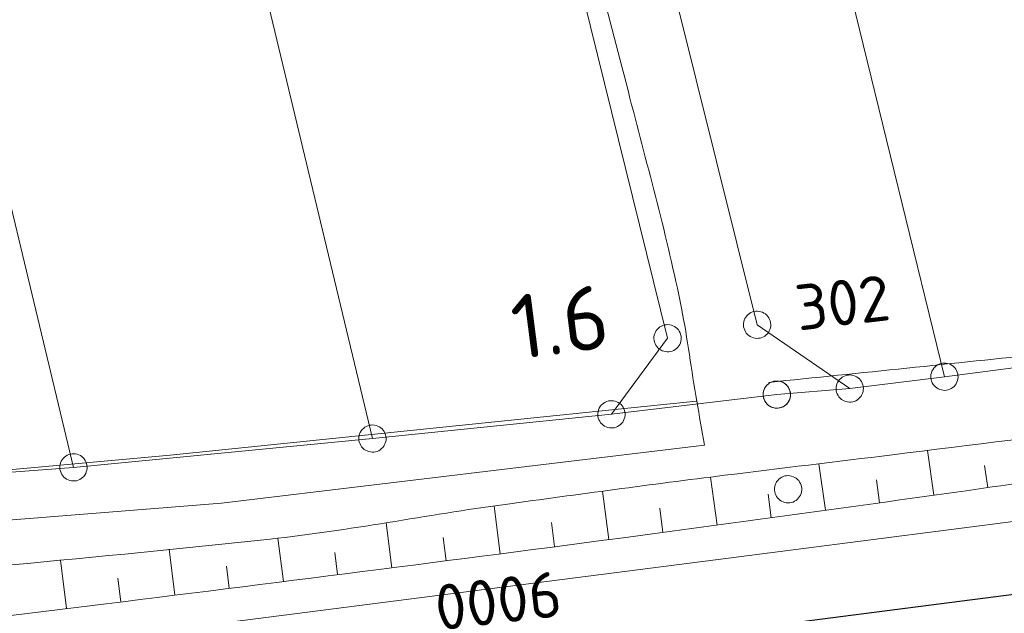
# Model space of a CAD drawing. Header units: metres. Extents: x 3425540 to 3446143, y 5432760 to 5444637.
# Tile 119 of 256: x 3436660 to 3436715, y 5439165 to 5439198. Entities that reach past the tile are written whole.
import ezdxf
from ezdxf.enums import TextEntityAlignment as Align

# ---------------------------------------------------------------- set-up
doc = ezdxf.new("R2010")
doc.units = ezdxf.units.M
for name, color, linetype, lineweight in [('B_Bestand', 9, 'Continuous', 18), ('B_Böschung', 9, 'Continuous', 18), ('B_Flurgrenzen', 9, 'Continuous', 18), ('B_Gleisachse', 9, 'Continuous', 25), ('B_Kilometrierung', 9, 'Continuous', 25), ('Bestand_Neu_Strecke 3443', 9, 'Continuous', 18)]:
    doc.layers.add(name, color=color, linetype=linetype, lineweight=lineweight)
doc.styles.get("Standard").update_dxf_attribs({"font": 'isocpeur.ttf'})

msp = doc.modelspace()

# ---------------------------------------------------------------- linework, layer by layer
at = {"layer": 'B_Bestand'}
for points, knots in [([(3436701.593, 5439177.765), (3436706.651, 5439178.289), (3436711.708, 5439178.812), (3436716.766, 5439179.335), (3436724.44, 5439180.129), (3436732.113, 5439180.933), (3436739.786, 5439181.742), (3436746.61, 5439182.462), (3436753.369, 5439183.717), (3436760.19, 5439184.465), (3436764.354, 5439184.922), (3436768.532, 5439185.256), (3436772.696, 5439185.718), (3436778.626, 5439186.377), (3436784.555, 5439187.039), (3436790.484, 5439187.706), (3436794.775, 5439188.189), (3436799.065, 5439188.671), (3436803.354, 5439189.172), (3436807.303, 5439189.633), (3436811.241, 5439190.185), (3436815.178, 5439190.743), (3436819.749, 5439191.392), (3436824.314, 5439192.085), (3436828.886, 5439192.732), (3436835.664, 5439193.692), (3436842.446, 5439194.622), (3436849.229, 5439195.547), (3436855.534, 5439196.408), (3436861.871, 5439197.036), (3436868.168, 5439197.955), (3436874.285, 5439198.848), (3436880.37, 5439199.942), (3436886.479, 5439200.886), (3436893.124, 5439201.913), (3436899.768, 5439202.949), (3436906.424, 5439203.911), (3436911.336, 5439204.621), (3436916.254, 5439205.283), (3436921.178, 5439205.9), (3436925.99, 5439206.504), (3436930.803, 5439207.094), (3436935.617, 5439207.68), (3436941.162, 5439208.355), (3436946.704, 5439209.045), (3436952.255, 5439209.669), (3436956.565, 5439210.154), (3436960.883, 5439210.555), (3436965.195, 5439211.018), (3436969.695, 5439211.502), (3436974.193, 5439212.002), (3436978.693, 5439212.484), (3436983.783, 5439213.029), (3436988.88, 5439213.499), (3436993.969, 5439214.055), (3436998.179, 5439214.515), (3437002.385, 5439215.007), (3437006.59, 5439215.508), (3437012.381, 5439216.199), (3437018.172, 5439216.886), (3437023.96, 5439217.601), (3437028.46, 5439218.157), (3437032.959, 5439218.717), (3437037.458, 5439219.276), (3437043.027, 5439219.969), (3437048.594, 5439220.67), (3437054.163, 5439221.364), (3437060.367, 5439222.137), (3437066.585, 5439222.795), (3437072.789, 5439223.563), (3437077.469, 5439224.142), (3437082.13, 5439224.868), (3437086.81, 5439225.447), (3437092.234, 5439226.119), (3437097.66, 5439226.774), (3437103.087, 5439227.424), (3437109.015, 5439228.134), (3437114.948, 5439228.8), (3437120.875, 5439229.518), (3437125.312, 5439230.056), (3437129.732, 5439230.724), (3437134.164, 5439231.298), (3437141.118, 5439232.199), (3437148.105, 5439232.846), (3437155.053, 5439233.802), (3437162.047, 5439234.765), (3437169.016, 5439235.889), (3437175.98, 5439237.048), (3437183.623, 5439238.321), (3437191.26, 5439239.622), (3437198.897, 5439240.921), (3437201.645, 5439241.389), (3437204.374, 5439241.949), (3437207.131, 5439242.376), (3437210.493, 5439242.897), (3437213.893, 5439243.05), (3437217.281, 5439243.318), (3437220.733, 5439243.592), (3437224.184, 5439243.859), (3437227.64, 5439244.051), (3437233.128, 5439244.357), (3437238.641, 5439244.019), (3437244.126, 5439244.365), (3437252.781, 5439244.911), (3437261.421, 5439245.694), (3437270.076, 5439246.249), (3437275.76, 5439246.614), (3437281.441, 5439247.044), (3437287.131, 5439247.296), (3437292.796, 5439247.547), (3437298.46, 5439247.798), (3437304.125, 5439248.048)], [0, 0, 0, 0, 0.025133, 0.025133, 0.025133, 0.063269, 0.063269, 0.063269, 0.097186, 0.097186, 0.097186, 0.117895, 0.117895, 0.117895, 0.147386, 0.147386, 0.147386, 0.168728, 0.168728, 0.168728, 0.188381, 0.188381, 0.188381, 0.211204, 0.211204, 0.211204, 0.245041, 0.245041, 0.245041, 0.276498, 0.276498, 0.276498, 0.307052, 0.307052, 0.307052, 0.34029, 0.34029, 0.34029, 0.36482, 0.36482, 0.36482, 0.38879, 0.38879, 0.38879, 0.416399, 0.416399, 0.416399, 0.437835, 0.437835, 0.437835, 0.460206, 0.460206, 0.460206, 0.485508, 0.485508, 0.485508, 0.506441, 0.506441, 0.506441, 0.535268, 0.535268, 0.535268, 0.557678, 0.557678, 0.557678, 0.585416, 0.585416, 0.585416, 0.616319, 0.616319, 0.616319, 0.639628, 0.639628, 0.639628, 0.666644, 0.666644, 0.666644, 0.696155, 0.696155, 0.696155, 0.718246, 0.718246, 0.718246, 0.752911, 0.752911, 0.752911, 0.787803, 0.787803, 0.787803, 0.826098, 0.826098, 0.826098, 0.839875, 0.839875, 0.839875, 0.856671, 0.856671, 0.856671, 0.873781, 0.873781, 0.873781, 0.90095, 0.90095, 0.90095, 0.943819, 0.943819, 0.943819, 0.971972, 0.971972, 0.971972, 1, 1, 1, 1]), ([(3436698.065, 5439174.327), (3436697.925, 5439175.13), (3436697.786, 5439175.933), (3436697.646, 5439176.735), (3436697.35, 5439178.437), (3436697.144, 5439180.153), (3436696.805, 5439181.848), (3436696.029, 5439185.726), (3436694.963, 5439189.534), (3436693.98, 5439193.362), (3436692.833, 5439197.83), (3436691.65, 5439202.288), (3436690.527, 5439206.761), (3436688.329, 5439215.519), (3436686.132, 5439224.277), (3436683.934, 5439233.034)], [0, 0, 0, 0, 0.040463, 0.040463, 0.040463, 0.126244, 0.126244, 0.126244, 0.322509, 0.322509, 0.322509, 0.551573, 0.551573, 0.551573, 1, 1, 1, 1]), ([(3437090.633, 5439196.583), (3437086.334, 5439196.008), (3437082.034, 5439195.433), (3437077.735, 5439194.858), (3437074.603, 5439194.439), (3437071.473, 5439193.998), (3437068.343, 5439193.565), (3437064.521, 5439193.037), (3437060.707, 5439192.45), (3437056.884, 5439191.926), (3437053.304, 5439191.436), (3437049.71, 5439191.066), (3437046.114, 5439190.72), (3437041.98, 5439190.322), (3437037.84, 5439189.995), (3437033.706, 5439189.599), (3437030.365, 5439189.279), (3437027.026, 5439188.94), (3437023.689, 5439188.578), (3437020.264, 5439188.207), (3437016.839, 5439187.818), (3437013.436, 5439187.285), (3437009.442, 5439186.66), (3437005.452, 5439186.015), (3437001.459, 5439185.388), (3436995.6, 5439184.468), (3436989.741, 5439183.548), (3436983.882, 5439182.629), (3436978.195, 5439181.738), (3436972.509, 5439180.848), (3436966.822, 5439179.958), (3436961.642, 5439179.147), (3436956.448, 5439178.428), (3436951.278, 5439177.558), (3436943.944, 5439176.324), (3436936.629, 5439174.979), (3436929.307, 5439173.678), (3436922.04, 5439172.387), (3436914.775, 5439171.091), (3436907.508, 5439169.8), (3436905.195, 5439169.389), (3436902.877, 5439169.01), (3436900.563, 5439168.604), (3436896.924, 5439167.967), (3436893.344, 5439167.031), (3436889.707, 5439166.363), (3436886.221, 5439165.723), (3436882.717, 5439165.201), (3436879.195, 5439164.811), (3436876.757, 5439164.542), (3436874.306, 5439164.408), (3436871.871, 5439164.121), (3436867.792, 5439163.641), (3436863.712, 5439163.161), (3436859.636, 5439162.656), (3436855.701, 5439162.169), (3436851.767, 5439161.679), (3436847.832, 5439161.191), (3436842.016, 5439160.471), (3436836.195, 5439159.785), (3436830.381, 5439159.045), (3436824.164, 5439158.254), (3436817.976, 5439157.248), (3436811.77, 5439156.372), (3436806.2, 5439155.586), (3436800.632, 5439154.784), (3436795.055, 5439154.045), (3436788.323, 5439153.153), (3436781.578, 5439152.367), (3436774.837, 5439151.55), (3436769.21, 5439150.869), (3436763.586, 5439150.161), (3436757.948, 5439149.567), (3436753.281, 5439149.076), (3436748.601, 5439148.722), (3436743.929, 5439148.281), (3436740.424, 5439147.951), (3436736.921, 5439147.606), (3436733.418, 5439147.246), (3436729.696, 5439146.864), (3436726.002, 5439146.274), (3436722.303, 5439145.695), (3436719.244, 5439145.216), (3436716.178, 5439144.74), (3436713.199, 5439143.89), (3436710.25, 5439143.049), (3436707.347, 5439142.085), (3436704.411, 5439141.217), (3436701.456, 5439140.343), (3436698.5, 5439139.482), (3436695.536, 5439138.632), (3436693.237, 5439137.973), (3436690.924, 5439137.441), (3436688.557, 5439136.994), (3436685.544, 5439136.425), (3436682.51, 5439136.162), (3436679.47, 5439136.144), (3436677.001, 5439136.13), (3436674.526, 5439136.199), (3436672.06, 5439136.316), (3436669.531, 5439136.437), (3436667.006, 5439136.747), (3436664.478, 5439136.834), (3436662.556, 5439136.901), (3436660.628, 5439136.801), (3436658.705, 5439136.661), (3436655.99, 5439136.464), (3436653.28, 5439136.247), (3436650.606, 5439135.713), (3436648.261, 5439135.246), (3436645.947, 5439134.707), (3436643.627, 5439134.161), (3436639.434, 5439133.176), (3436635.292, 5439132.022), (3436631.083, 5439131.066), (3436628.415, 5439130.46), (3436625.699, 5439130.184), (3436622.984, 5439129.86), (3436620.781, 5439129.597), (3436618.552, 5439129.388), (3436616.349, 5439129.515), (3436613.221, 5439129.696), (3436610.1, 5439130.279), (3436607.044, 5439131.066), (3436604.011, 5439131.848), (3436601.027, 5439132.732), (3436597.997, 5439133.48), (3436596.257, 5439133.91), (3436594.515, 5439134.335), (3436592.775, 5439134.766), (3436590.476, 5439135.336), (3436588.18, 5439135.916), (3436585.882, 5439136.49), (3436583.941, 5439136.975), (3436581.992, 5439137.47), (3436580.023, 5439137.783), (3436578.04, 5439138.098), (3436575.983, 5439137.743), (3436573.992, 5439137.437), (3436570.888, 5439136.96), (3436567.785, 5439136.485), (3436564.687, 5439135.972), (3436562.14, 5439135.55), (3436559.602, 5439135.073), (3436557.049, 5439134.689), (3436550.453, 5439133.699), (3436543.841, 5439132.825), (3436537.231, 5439131.931), (3436532.034, 5439131.229), (3436526.837, 5439130.531), (3436521.636, 5439129.862), (3436517.364, 5439129.313), (3436513.083, 5439128.844), (3436508.798, 5439128.396), (3436505.367, 5439128.037), (3436501.932, 5439127.735), (3436498.493, 5439127.453), (3436493.758, 5439127.065), (3436489.022, 5439126.745), (3436484.277, 5439126.505), (3436479.568, 5439126.268), (3436474.858, 5439126.125), (3436470.146, 5439126.074), (3436465.739, 5439126.026), (3436461.33, 5439125.986), (3436456.924, 5439126.073), (3436448.555, 5439126.239), (3436440.186, 5439126.405), (3436431.817, 5439126.57)], [0, 0, 0, 0, 0.019538, 0.019538, 0.019538, 0.033772, 0.033772, 0.033772, 0.051152, 0.051152, 0.051152, 0.067424, 0.067424, 0.067424, 0.08613, 0.08613, 0.08613, 0.101247, 0.101247, 0.101247, 0.116764, 0.116764, 0.116764, 0.13497, 0.13497, 0.13497, 0.161684, 0.161684, 0.161684, 0.187611, 0.187611, 0.187611, 0.211226, 0.211226, 0.211226, 0.244724, 0.244724, 0.244724, 0.277968, 0.277968, 0.277968, 0.288549, 0.288549, 0.288549, 0.305192, 0.305192, 0.305192, 0.321146, 0.321146, 0.321146, 0.332191, 0.332191, 0.332191, 0.350692, 0.350692, 0.350692, 0.368551, 0.368551, 0.368551, 0.39495, 0.39495, 0.39495, 0.42318, 0.42318, 0.42318, 0.448519, 0.448519, 0.448519, 0.479105, 0.479105, 0.479105, 0.504637, 0.504637, 0.504637, 0.525774, 0.525774, 0.525774, 0.541632, 0.541632, 0.541632, 0.558482, 0.558482, 0.558482, 0.572417, 0.572417, 0.572417, 0.586208, 0.586208, 0.586208, 0.600087, 0.600087, 0.600087, 0.610851, 0.610851, 0.610851, 0.624554, 0.624554, 0.624554, 0.635682, 0.635682, 0.635682, 0.647093, 0.647093, 0.647093, 0.655764, 0.655764, 0.655764, 0.668008, 0.668008, 0.668008, 0.678742, 0.678742, 0.678742, 0.698141, 0.698141, 0.698141, 0.710435, 0.710435, 0.710435, 0.720411, 0.720411, 0.720411, 0.734574, 0.734574, 0.734574, 0.748633, 0.748633, 0.748633, 0.756708, 0.756708, 0.756708, 0.767376, 0.767376, 0.767376, 0.776384, 0.776384, 0.776384, 0.785454, 0.785454, 0.785454, 0.799597, 0.799597, 0.799597, 0.811226, 0.811226, 0.811226, 0.841268, 0.841268, 0.841268, 0.864888, 0.864888, 0.864888, 0.884289, 0.884289, 0.884289, 0.899826, 0.899826, 0.899826, 0.921218, 0.921218, 0.921218, 0.942444, 0.942444, 0.942444, 0.962296, 0.962296, 0.962296, 1, 1, 1, 1])]:
    msp.add_open_spline(points, degree=3, knots=knots, dxfattribs=at)
at = {"layer": 'B_Böschung'}
for p, q in [((3436710.65, 5439171.578), (3436710.307, 5439174.035)), ((3436704.708, 5439170.747), (3436704.352, 5439173.303)), ((3436713.62, 5439172.003), (3436713.444, 5439173.204)), ((3436698.763, 5439169.937), (3436698.406, 5439172.571)), ((3436707.679, 5439171.163), (3436707.504, 5439172.414)), ((3436692.816, 5439169.144), (3436692.469, 5439171.797)), ((3436701.736, 5439170.34), (3436701.56, 5439171.64)), ((3436686.865, 5439168.369), (3436686.525, 5439170.981)), ((3436695.79, 5439169.534), (3436695.611, 5439170.86)), ((3436680.915, 5439167.595), (3436680.595, 5439170.064)), ((3436689.84, 5439168.757), (3436689.668, 5439170.076)), ((3436674.962, 5439166.842), (3436674.662, 5439169.228)), ((3436683.89, 5439167.982), (3436683.725, 5439169.252)), ((3436669.009, 5439166.093), (3436668.692, 5439168.615)), ((3436677.939, 5439167.217), (3436677.786, 5439168.432)), ((3436663.055, 5439165.352), (3436662.73, 5439168.019)), ((3436671.986, 5439166.468), (3436671.832, 5439167.69)), ((3436666.033, 5439165.718), (3436665.87, 5439167.017))]:
    msp.add_line(p, q, dxfattribs=at)
for points, knots in [([(3436436.829, 5439149.323), (3436439.048, 5439149.048), (3436441.266, 5439148.773), (3436443.485, 5439148.497), (3436445.917, 5439148.195), (3436448.378, 5439148.182), (3436450.829, 5439148.153), (3436452.183, 5439148.137), (3436453.537, 5439148.136), (3436454.891, 5439148.153), (3436458.177, 5439148.195), (3436461.462, 5439148.247), (3436464.747, 5439148.403), (3436467.639, 5439148.541), (3436470.522, 5439148.77), (3436473.405, 5439149.028), (3436476.002, 5439149.261), (3436478.596, 5439149.515), (3436481.186, 5439149.81), (3436484.727, 5439150.214), (3436488.247, 5439150.768), (3436491.787, 5439151.184), (3436493.294, 5439151.362), (3436494.803, 5439151.503), (3436496.318, 5439151.621), (3436498.171, 5439151.766), (3436500.025, 5439151.839), (3436501.881, 5439151.871), (3436503.172, 5439151.894), (3436504.464, 5439151.797), (3436505.756, 5439151.81), (3436507.326, 5439151.826), (3436508.896, 5439151.875), (3436510.463, 5439152.028), (3436511.658, 5439152.145), (3436512.842, 5439152.31), (3436514.026, 5439152.497), (3436515.603, 5439152.747), (3436517.165, 5439153.083), (3436518.745, 5439153.31), (3436520.044, 5439153.497), (3436521.346, 5439153.671), (3436522.651, 5439153.81), (3436526.091, 5439154.177), (3436529.533, 5439154.53), (3436532.973, 5439154.898), (3436535.39, 5439155.157), (3436537.805, 5439155.437), (3436540.224, 5439155.68), (3436542.473, 5439155.907), (3436544.724, 5439156.119), (3436546.974, 5439156.336), (3436548.276, 5439156.462), (3436549.578, 5439156.587), (3436550.88, 5439156.711), (3436555.456, 5439157.149), (3436560.041, 5439157.491), (3436564.614, 5439157.962), (3436568.612, 5439158.374), (3436572.606, 5439158.812), (3436576.602, 5439159.244), (3436582.732, 5439159.907), (3436588.861, 5439160.579), (3436594.991, 5439161.241), (3436596.709, 5439161.427), (3436598.429, 5439161.589), (3436600.147, 5439161.773), (3436605.315, 5439162.327), (3436610.469, 5439163.015), (3436615.636, 5439163.582), (3436617.941, 5439163.835), (3436620.247, 5439164.08), (3436622.556, 5439164.299), (3436630.31, 5439165.034), (3436638.069, 5439165.718), (3436645.825, 5439166.437), (3436655.3, 5439167.315), (3436664.778, 5439168.153), (3436674.241, 5439169.169), (3436678.56, 5439169.633), (3436682.827, 5439170.494), (3436687.132, 5439171.075), (3436691.141, 5439171.617), (3436695.149, 5439172.172), (3436699.164, 5439172.669), (3436702.236, 5439173.049), (3436705.31, 5439173.416), (3436708.383, 5439173.794), (3436717.043, 5439174.861), (3436725.698, 5439175.978), (3436734.359, 5439177.043), (3436742.818, 5439178.084), (3436751.32, 5439178.761), (3436759.778, 5439179.815), (3436776.868, 5439181.945), (3436793.948, 5439184.161), (3436811.015, 5439186.47), (3436823.087, 5439188.104), (3436835.16, 5439189.737), (3436847.232, 5439191.37)], [0, 0, 0, 0, 0.01624, 0.01624, 0.01624, 0.034042, 0.034042, 0.034042, 0.043878, 0.043878, 0.043878, 0.067751, 0.067751, 0.067751, 0.08877, 0.08877, 0.08877, 0.107705, 0.107705, 0.107705, 0.133589, 0.133589, 0.133589, 0.144611, 0.144611, 0.144611, 0.158095, 0.158095, 0.158095, 0.167479, 0.167479, 0.167479, 0.178889, 0.178889, 0.178889, 0.18759, 0.18759, 0.18759, 0.199185, 0.199185, 0.199185, 0.20872, 0.20872, 0.20872, 0.233852, 0.233852, 0.233852, 0.251511, 0.251511, 0.251511, 0.267933, 0.267933, 0.267933, 0.277434, 0.277434, 0.277434, 0.310827, 0.310827, 0.310827, 0.34002, 0.34002, 0.34002, 0.384808, 0.384808, 0.384808, 0.397359, 0.397359, 0.397359, 0.435119, 0.435119, 0.435119, 0.451965, 0.451965, 0.451965, 0.508545, 0.508545, 0.508545, 0.577668, 0.577668, 0.577668, 0.609221, 0.609221, 0.609221, 0.63861, 0.63861, 0.63861, 0.661098, 0.661098, 0.661098, 0.724486, 0.724486, 0.724486, 0.7864, 0.7864, 0.7864, 0.911506, 0.911506, 0.911506, 1, 1, 1, 1]), ([(3436436.109, 5439145.678), (3436439.055, 5439145.594), (3436442, 5439145.51), (3436444.946, 5439145.426), (3436448.726, 5439145.318), (3436452.507, 5439145.275), (3436456.288, 5439145.232), (3436458.943, 5439145.202), (3436461.597, 5439145.258), (3436464.252, 5439145.349), (3436467.34, 5439145.455), (3436470.421, 5439145.651), (3436473.496, 5439145.971), (3436474.98, 5439146.126), (3436476.457, 5439146.312), (3436477.934, 5439146.511), (3436480.139, 5439146.808), (3436482.325, 5439147.241), (3436484.537, 5439147.483), (3436486.451, 5439147.693), (3436488.368, 5439147.856), (3436490.286, 5439148.027), (3436493.353, 5439148.301), (3436496.42, 5439148.578), (3436499.491, 5439148.804), (3436502.05, 5439148.993), (3436504.621, 5439148.928), (3436507.182, 5439149.077), (3436512.253, 5439149.372), (3436517.326, 5439149.67), (3436522.383, 5439150.164), (3436526.89, 5439150.605), (3436531.393, 5439151.086), (3436535.9, 5439151.524), (3436542.184, 5439152.135), (3436548.468, 5439152.737), (3436554.752, 5439153.349), (3436559.803, 5439153.841), (3436564.857, 5439154.304), (3436569.901, 5439154.866), (3436577.549, 5439155.718), (3436585.188, 5439156.644), (3436592.831, 5439157.543), (3436597.868, 5439158.136), (3436602.904, 5439158.742), (3436607.941, 5439159.331), (3436622.243, 5439161.005), (3436636.589, 5439162.278), (3436650.896, 5439163.907), (3436655.677, 5439164.452), (3436660.454, 5439165.024), (3436665.229, 5439165.617), (3436675.229, 5439166.86), (3436685.224, 5439168.13), (3436695.213, 5439169.456), (3436700.953, 5439170.218), (3436706.687, 5439171.016), (3436712.42, 5439171.826), (3436717.516, 5439172.546), (3436722.599, 5439173.356), (3436727.696, 5439174.073), (3436733.515, 5439174.892), (3436739.341, 5439175.669), (3436745.176, 5439176.366), (3436764.127, 5439178.631), (3436783.092, 5439180.772), (3436802.043, 5439183.035), (3436808.828, 5439183.846), (3436815.612, 5439184.674), (3436822.397, 5439185.484), (3436829.618, 5439186.346), (3436836.859, 5439187.039), (3436844.072, 5439187.97), (3436845.252, 5439188.123), (3436846.432, 5439188.275), (3436847.612, 5439188.427)], [0, 0, 0, 0, 0.021354, 0.021354, 0.021354, 0.048754, 0.048754, 0.048754, 0.067992, 0.067992, 0.067992, 0.090371, 0.090371, 0.090371, 0.10117, 0.10117, 0.10117, 0.117291, 0.117291, 0.117291, 0.131239, 0.131239, 0.131239, 0.153553, 0.153553, 0.153553, 0.172142, 0.172142, 0.172142, 0.208952, 0.208952, 0.208952, 0.241767, 0.241767, 0.241767, 0.287515, 0.287515, 0.287515, 0.32429, 0.32429, 0.32429, 0.380052, 0.380052, 0.380052, 0.416804, 0.416804, 0.416804, 0.521146, 0.521146, 0.521146, 0.556012, 0.556012, 0.556012, 0.629028, 0.629028, 0.629028, 0.670983, 0.670983, 0.670983, 0.708278, 0.708278, 0.708278, 0.750862, 0.750862, 0.750862, 0.889162, 0.889162, 0.889162, 0.938681, 0.938681, 0.938681, 0.991378, 0.991378, 0.991378, 1, 1, 1, 1])]:
    msp.add_open_spline(points, degree=3, knots=knots, dxfattribs=at)
at = {"layer": 'B_Flurgrenzen'}
for p, q in [((3436711.236, 5439178.079), (3436697.507, 5439234.204)), ((3436682.975, 5439233.128), (3436696.044, 5439180.191)), ((3436700.957, 5439180.931), (3436687.972, 5439233.044)), ((3436679.848, 5439174.687), (3436666.286, 5439231.336)), ((3436663.442, 5439173.104), (3436649.797, 5439230.003)), ((3436711.236, 5439178.079), (3436739.063, 5439181.726)), ((3436706.038, 5439177.432), (3436700.957, 5439180.931)), ((3436696.044, 5439180.191), (3436692.962, 5439176.016)), ((3436706.038, 5439177.432), (3436711.236, 5439178.079)), ((3436702.039, 5439177.099), (3436706.038, 5439177.432)), ((3436692.962, 5439176.016), (3436702.039, 5439177.099)), ((3436679.848, 5439174.687), (3436692.962, 5439176.016)), ((3436663.442, 5439173.104), (3436679.848, 5439174.687)), ((3436650.285, 5439172.105), (3436663.442, 5439173.104))]:
    msp.add_line(p, q, dxfattribs=at)
for points in [[(3436701.69, 5439180.769), (3436701.704, 5439180.862), (3436701.706, 5439180.952), (3436701.698, 5439181.051), (3436701.675, 5439181.141), (3436701.64, 5439181.227), (3436701.599, 5439181.315), (3436701.549, 5439181.392), (3436701.486, 5439181.461), (3436701.415, 5439181.525), (3436701.335, 5439181.573), (3436701.254, 5439181.615), (3436701.164, 5439181.647), (3436701.072, 5439181.667), (3436700.977, 5439181.676), (3436700.885, 5439181.672), (3436700.792, 5439181.662), (3436700.701, 5439181.634), (3436700.615, 5439181.599), (3436700.538, 5439181.549), (3436700.463, 5439181.487), (3436700.395, 5439181.424), (3436700.337, 5439181.352), (3436700.287, 5439181.266), (3436700.251, 5439181.183), (3436700.225, 5439181.092), (3436700.21, 5439180.999), (3436700.208, 5439180.908), (3436700.217, 5439180.81), (3436700.239, 5439180.72), (3436700.275, 5439180.634), (3436700.316, 5439180.546), (3436700.365, 5439180.469), (3436700.429, 5439180.4), (3436700.499, 5439180.336), (3436700.579, 5439180.288), (3436700.661, 5439180.246), (3436700.75, 5439180.214), (3436700.843, 5439180.194), (3436700.938, 5439180.185), (3436701.029, 5439180.189), (3436701.122, 5439180.198), (3436701.213, 5439180.227), (3436701.299, 5439180.262), (3436701.377, 5439180.311), (3436701.451, 5439180.374), (3436701.52, 5439180.437), (3436701.578, 5439180.509), (3436701.627, 5439180.595), (3436701.663, 5439180.678), (3436701.69, 5439180.769)], [(3436696.777, 5439180.03), (3436696.791, 5439180.123), (3436696.793, 5439180.213), (3436696.785, 5439180.312), (3436696.762, 5439180.402), (3436696.727, 5439180.488), (3436696.686, 5439180.576), (3436696.636, 5439180.653), (3436696.573, 5439180.722), (3436696.502, 5439180.786), (3436696.422, 5439180.834), (3436696.341, 5439180.876), (3436696.251, 5439180.908), (3436696.159, 5439180.928), (3436696.064, 5439180.937), (3436695.972, 5439180.933), (3436695.879, 5439180.923), (3436695.788, 5439180.895), (3436695.702, 5439180.86), (3436695.625, 5439180.81), (3436695.55, 5439180.748), (3436695.482, 5439180.685), (3436695.424, 5439180.613), (3436695.374, 5439180.527), (3436695.338, 5439180.444), (3436695.312, 5439180.353), (3436695.297, 5439180.26), (3436695.295, 5439180.169), (3436695.304, 5439180.071), (3436695.326, 5439179.981), (3436695.362, 5439179.895), (3436695.403, 5439179.807), (3436695.452, 5439179.73), (3436695.516, 5439179.661), (3436695.586, 5439179.597), (3436695.666, 5439179.549), (3436695.748, 5439179.507), (3436695.837, 5439179.475), (3436695.93, 5439179.455), (3436696.025, 5439179.446), (3436696.116, 5439179.45), (3436696.209, 5439179.459), (3436696.3, 5439179.488), (3436696.386, 5439179.523), (3436696.464, 5439179.572), (3436696.538, 5439179.635), (3436696.607, 5439179.698), (3436696.665, 5439179.77), (3436696.714, 5439179.856), (3436696.75, 5439179.939), (3436696.777, 5439180.03)], [(3436711.879, 5439177.694), (3436711.923, 5439177.778), (3436711.953, 5439177.863), (3436711.976, 5439177.959), (3436711.983, 5439178.051), (3436711.977, 5439178.144), (3436711.966, 5439178.241), (3436711.944, 5439178.33), (3436711.905, 5439178.415), (3436711.858, 5439178.498), (3436711.798, 5439178.569), (3436711.734, 5439178.634), (3436711.659, 5439178.693), (3436711.578, 5439178.742), (3436711.491, 5439178.78), (3436711.402, 5439178.805), (3436711.311, 5439178.825), (3436711.216, 5439178.827), (3436711.123, 5439178.821), (3436711.034, 5439178.799), (3436710.944, 5439178.763), (3436710.859, 5439178.725), (3436710.781, 5439178.675), (3436710.707, 5439178.609), (3436710.646, 5439178.542), (3436710.592, 5439178.464), (3436710.549, 5439178.38), (3436710.519, 5439178.295), (3436710.495, 5439178.199), (3436710.488, 5439178.107), (3436710.494, 5439178.014), (3436710.506, 5439177.917), (3436710.528, 5439177.828), (3436710.567, 5439177.743), (3436710.613, 5439177.66), (3436710.674, 5439177.589), (3436710.738, 5439177.524), (3436710.813, 5439177.465), (3436710.894, 5439177.416), (3436710.981, 5439177.378), (3436711.069, 5439177.353), (3436711.16, 5439177.333), (3436711.256, 5439177.331), (3436711.349, 5439177.337), (3436711.438, 5439177.359), (3436711.528, 5439177.395), (3436711.613, 5439177.433), (3436711.691, 5439177.483), (3436711.765, 5439177.549), (3436711.826, 5439177.616), (3436711.879, 5439177.694)], [(3436702.783, 5439177.187), (3436702.766, 5439177.28), (3436702.738, 5439177.366), (3436702.698, 5439177.456), (3436702.647, 5439177.534), (3436702.585, 5439177.604), (3436702.518, 5439177.673), (3436702.446, 5439177.73), (3436702.363, 5439177.774), (3436702.276, 5439177.811), (3436702.184, 5439177.83), (3436702.093, 5439177.843), (3436701.998, 5439177.843), (3436701.904, 5439177.832), (3436701.812, 5439177.81), (3436701.727, 5439177.776), (3436701.642, 5439177.736), (3436701.566, 5439177.679), (3436701.496, 5439177.617), (3436701.439, 5439177.545), (3436701.389, 5439177.462), (3436701.345, 5439177.38), (3436701.314, 5439177.293), (3436701.296, 5439177.195), (3436701.289, 5439177.105), (3436701.294, 5439177.011), (3436701.311, 5439176.918), (3436701.339, 5439176.832), (3436701.379, 5439176.741), (3436701.43, 5439176.664), (3436701.492, 5439176.594), (3436701.559, 5439176.525), (3436701.632, 5439176.468), (3436701.714, 5439176.424), (3436701.802, 5439176.387), (3436701.893, 5439176.368), (3436701.984, 5439176.355), (3436702.079, 5439176.354), (3436702.173, 5439176.366), (3436702.265, 5439176.388), (3436702.351, 5439176.422), (3436702.435, 5439176.462), (3436702.512, 5439176.519), (3436702.582, 5439176.58), (3436702.639, 5439176.653), (3436702.688, 5439176.736), (3436702.732, 5439176.818), (3436702.763, 5439176.905), (3436702.782, 5439177.003), (3436702.789, 5439177.093), (3436702.783, 5439177.187)], [(3436702.772, 5439176.937), (3436702.786, 5439177.03), (3436702.788, 5439177.12), (3436702.78, 5439177.219), (3436702.757, 5439177.309), (3436702.722, 5439177.395), (3436702.681, 5439177.483), (3436702.631, 5439177.56), (3436702.568, 5439177.629), (3436702.497, 5439177.693), (3436702.417, 5439177.741), (3436702.336, 5439177.783), (3436702.246, 5439177.815), (3436702.154, 5439177.835), (3436702.059, 5439177.844), (3436701.967, 5439177.84), (3436701.874, 5439177.83), (3436701.783, 5439177.802), (3436701.697, 5439177.767), (3436701.62, 5439177.717), (3436701.545, 5439177.655), (3436701.477, 5439177.592), (3436701.419, 5439177.52), (3436701.369, 5439177.434), (3436701.333, 5439177.351), (3436701.307, 5439177.26), (3436701.292, 5439177.167), (3436701.29, 5439177.076), (3436701.299, 5439176.978), (3436701.321, 5439176.888), (3436701.357, 5439176.802), (3436701.398, 5439176.714), (3436701.447, 5439176.637), (3436701.511, 5439176.568), (3436701.581, 5439176.504), (3436701.661, 5439176.456), (3436701.743, 5439176.414), (3436701.832, 5439176.382), (3436701.925, 5439176.362), (3436702.02, 5439176.353), (3436702.111, 5439176.357), (3436702.204, 5439176.366), (3436702.295, 5439176.395), (3436702.381, 5439176.43), (3436702.459, 5439176.479), (3436702.533, 5439176.542), (3436702.602, 5439176.605), (3436702.66, 5439176.677), (3436702.709, 5439176.763), (3436702.745, 5439176.846), (3436702.772, 5439176.937)], [(3436706.771, 5439177.27), (3436706.785, 5439177.363), (3436706.787, 5439177.453), (3436706.779, 5439177.552), (3436706.756, 5439177.642), (3436706.721, 5439177.728), (3436706.68, 5439177.816), (3436706.63, 5439177.893), (3436706.567, 5439177.962), (3436706.496, 5439178.026), (3436706.416, 5439178.074), (3436706.335, 5439178.116), (3436706.245, 5439178.148), (3436706.153, 5439178.168), (3436706.058, 5439178.177), (3436705.966, 5439178.173), (3436705.873, 5439178.163), (3436705.782, 5439178.135), (3436705.696, 5439178.1), (3436705.619, 5439178.05), (3436705.544, 5439177.988), (3436705.476, 5439177.925), (3436705.418, 5439177.853), (3436705.368, 5439177.767), (3436705.332, 5439177.684), (3436705.306, 5439177.593), (3436705.291, 5439177.5), (3436705.289, 5439177.409), (3436705.298, 5439177.311), (3436705.32, 5439177.221), (3436705.356, 5439177.135), (3436705.397, 5439177.047), (3436705.446, 5439176.97), (3436705.51, 5439176.901), (3436705.58, 5439176.837), (3436705.66, 5439176.789), (3436705.742, 5439176.747), (3436705.831, 5439176.715), (3436705.924, 5439176.695), (3436706.019, 5439176.686), (3436706.11, 5439176.69), (3436706.203, 5439176.699), (3436706.294, 5439176.728), (3436706.38, 5439176.763), (3436706.458, 5439176.812), (3436706.532, 5439176.875), (3436706.601, 5439176.938), (3436706.659, 5439177.01), (3436706.708, 5439177.096), (3436706.744, 5439177.179), (3436706.771, 5439177.27)], [(3436693.695, 5439175.854), (3436693.709, 5439175.947), (3436693.711, 5439176.037), (3436693.703, 5439176.136), (3436693.68, 5439176.226), (3436693.645, 5439176.312), (3436693.604, 5439176.4), (3436693.554, 5439176.477), (3436693.491, 5439176.546), (3436693.42, 5439176.61), (3436693.34, 5439176.658), (3436693.259, 5439176.7), (3436693.169, 5439176.732), (3436693.077, 5439176.752), (3436692.982, 5439176.761), (3436692.89, 5439176.757), (3436692.797, 5439176.747), (3436692.706, 5439176.719), (3436692.62, 5439176.684), (3436692.543, 5439176.634), (3436692.468, 5439176.572), (3436692.4, 5439176.509), (3436692.342, 5439176.437), (3436692.292, 5439176.351), (3436692.256, 5439176.268), (3436692.23, 5439176.177), (3436692.215, 5439176.084), (3436692.213, 5439175.993), (3436692.222, 5439175.895), (3436692.244, 5439175.805), (3436692.28, 5439175.719), (3436692.321, 5439175.631), (3436692.37, 5439175.554), (3436692.434, 5439175.485), (3436692.504, 5439175.421), (3436692.584, 5439175.373), (3436692.666, 5439175.331), (3436692.755, 5439175.299), (3436692.848, 5439175.279), (3436692.943, 5439175.27), (3436693.034, 5439175.274), (3436693.127, 5439175.283), (3436693.218, 5439175.312), (3436693.304, 5439175.347), (3436693.382, 5439175.396), (3436693.456, 5439175.459), (3436693.525, 5439175.522), (3436693.583, 5439175.594), (3436693.632, 5439175.68), (3436693.668, 5439175.763), (3436693.695, 5439175.854)], [(3436697.619, 5439176.732), (3436668.743, 5439173.779), (3436632.74, 5439170.502), (3436606.487, 5439167.772), (3436593.077, 5439165.939), (3436550.377, 5439161.365), (3436522.635, 5439158.627), (3436503.614, 5439156.758), (3436489.603, 5439155.325), (3436478.844, 5439154.003), (3436458.207, 5439153.816), (3436449.124, 5439154.517), (3436437.823, 5439153.234)], [(3436680.581, 5439174.526), (3436680.595, 5439174.619), (3436680.597, 5439174.709), (3436680.589, 5439174.808), (3436680.566, 5439174.898), (3436680.531, 5439174.984), (3436680.49, 5439175.072), (3436680.44, 5439175.149), (3436680.377, 5439175.218), (3436680.306, 5439175.282), (3436680.226, 5439175.33), (3436680.145, 5439175.372), (3436680.055, 5439175.404), (3436679.963, 5439175.424), (3436679.868, 5439175.433), (3436679.776, 5439175.429), (3436679.683, 5439175.419), (3436679.592, 5439175.391), (3436679.506, 5439175.356), (3436679.429, 5439175.306), (3436679.354, 5439175.244), (3436679.286, 5439175.181), (3436679.228, 5439175.109), (3436679.178, 5439175.023), (3436679.142, 5439174.94), (3436679.116, 5439174.849), (3436679.101, 5439174.756), (3436679.099, 5439174.665), (3436679.108, 5439174.567), (3436679.13, 5439174.477), (3436679.166, 5439174.391), (3436679.207, 5439174.303), (3436679.256, 5439174.226), (3436679.32, 5439174.157), (3436679.39, 5439174.093), (3436679.47, 5439174.045), (3436679.552, 5439174.003), (3436679.641, 5439173.971), (3436679.734, 5439173.951), (3436679.829, 5439173.942), (3436679.92, 5439173.946), (3436680.013, 5439173.955), (3436680.104, 5439173.984), (3436680.19, 5439174.019), (3436680.268, 5439174.068), (3436680.342, 5439174.131), (3436680.411, 5439174.194), (3436680.469, 5439174.266), (3436680.518, 5439174.352), (3436680.554, 5439174.435), (3436680.581, 5439174.526)], [(3436698.065, 5439174.327), (3436671.564, 5439171.138), (3436647.014, 5439169.176), (3436623.385, 5439166.694), (3436602.502, 5439164.613), (3436581.02, 5439161.826), (3436551.192, 5439158.711), (3436525.9, 5439156.244), (3436506.992, 5439154.336), (3436477.982, 5439151.344), (3436446.392, 5439150.84), (3436437.178, 5439150.291)], [(3436664.175, 5439172.943), (3436664.189, 5439173.036), (3436664.191, 5439173.126), (3436664.183, 5439173.225), (3436664.16, 5439173.315), (3436664.125, 5439173.401), (3436664.084, 5439173.489), (3436664.034, 5439173.566), (3436663.971, 5439173.635), (3436663.9, 5439173.699), (3436663.82, 5439173.747), (3436663.739, 5439173.789), (3436663.649, 5439173.821), (3436663.557, 5439173.841), (3436663.462, 5439173.85), (3436663.37, 5439173.846), (3436663.277, 5439173.836), (3436663.186, 5439173.808), (3436663.1, 5439173.773), (3436663.023, 5439173.723), (3436662.948, 5439173.661), (3436662.88, 5439173.598), (3436662.822, 5439173.526), (3436662.772, 5439173.44), (3436662.736, 5439173.357), (3436662.71, 5439173.266), (3436662.695, 5439173.173), (3436662.693, 5439173.082), (3436662.702, 5439172.984), (3436662.724, 5439172.894), (3436662.76, 5439172.808), (3436662.801, 5439172.72), (3436662.85, 5439172.643), (3436662.914, 5439172.574), (3436662.984, 5439172.51), (3436663.064, 5439172.462), (3436663.146, 5439172.42), (3436663.235, 5439172.388), (3436663.328, 5439172.368), (3436663.423, 5439172.359), (3436663.514, 5439172.363), (3436663.607, 5439172.372), (3436663.698, 5439172.401), (3436663.784, 5439172.436), (3436663.862, 5439172.485), (3436663.936, 5439172.548), (3436664.005, 5439172.611), (3436664.063, 5439172.683), (3436664.112, 5439172.769), (3436664.148, 5439172.852), (3436664.175, 5439172.943)], [(3436702.84, 5439171.175), (3436702.93, 5439171.204), (3436703.012, 5439171.243), (3436703.096, 5439171.294), (3436703.167, 5439171.354), (3436703.228, 5439171.424), (3436703.289, 5439171.5), (3436703.336, 5439171.579), (3436703.369, 5439171.666), (3436703.395, 5439171.758), (3436703.402, 5439171.851), (3436703.404, 5439171.942), (3436703.392, 5439172.037), (3436703.37, 5439172.129), (3436703.335, 5439172.218), (3436703.291, 5439172.298), (3436703.241, 5439172.377), (3436703.175, 5439172.445), (3436703.105, 5439172.507), (3436703.026, 5439172.555), (3436702.938, 5439172.593), (3436702.85, 5439172.626), (3436702.76, 5439172.646), (3436702.661, 5439172.652), (3436702.571, 5439172.648), (3436702.478, 5439172.631), (3436702.388, 5439172.603), (3436702.306, 5439172.564), (3436702.221, 5439172.512), (3436702.151, 5439172.452), (3436702.089, 5439172.382), (3436702.029, 5439172.306), (3436701.982, 5439172.228), (3436701.949, 5439172.14), (3436701.923, 5439172.049), (3436701.916, 5439171.956), (3436701.914, 5439171.864), (3436701.925, 5439171.769), (3436701.948, 5439171.678), (3436701.982, 5439171.589), (3436702.027, 5439171.509), (3436702.077, 5439171.43), (3436702.143, 5439171.361), (3436702.213, 5439171.299), (3436702.291, 5439171.252), (3436702.38, 5439171.213), (3436702.468, 5439171.18), (3436702.558, 5439171.16), (3436702.657, 5439171.154), (3436702.747, 5439171.158), (3436702.84, 5439171.175)]]:
    msp.add_lwpolyline(points, dxfattribs=at)
at = {"layer": 'B_Gleisachse'}
msp.add_line((3436593.432, 5439150.518), (3436790.918, 5439175.904), dxfattribs=at)
at = {"layer": 'Bestand_Neu_Strecke 3443', "linetype": 'Continuous', "lineweight": 15}
for p, q in [((3436698.675, 5439168.035), (3436797.861, 5439180.772)), ((3436600.783, 5439155.494), (3436698.675, 5439168.035))]:
    msp.add_line(p, q, dxfattribs=at)

# ---------------------------------------------------------------- texts
at = {"layer": 'B_Bestand'}
for s, rotation, p in [('302', 6.75, (3436703.219, 5439180.596)), ('0006', 6.7499, (3436683.443, 5439164.13))]:
    msp.add_text(s, height=2.5, rotation=rotation, dxfattribs=at).set_placement(p)
at = {"layer": 'B_Kilometrierung'}
msp.add_text('1.6', height=3.499, rotation=7.3241, dxfattribs=at).set_placement((3436690.137, 5439181.089), align=Align.MIDDLE)

doc.saveas('drawing.dxf')
